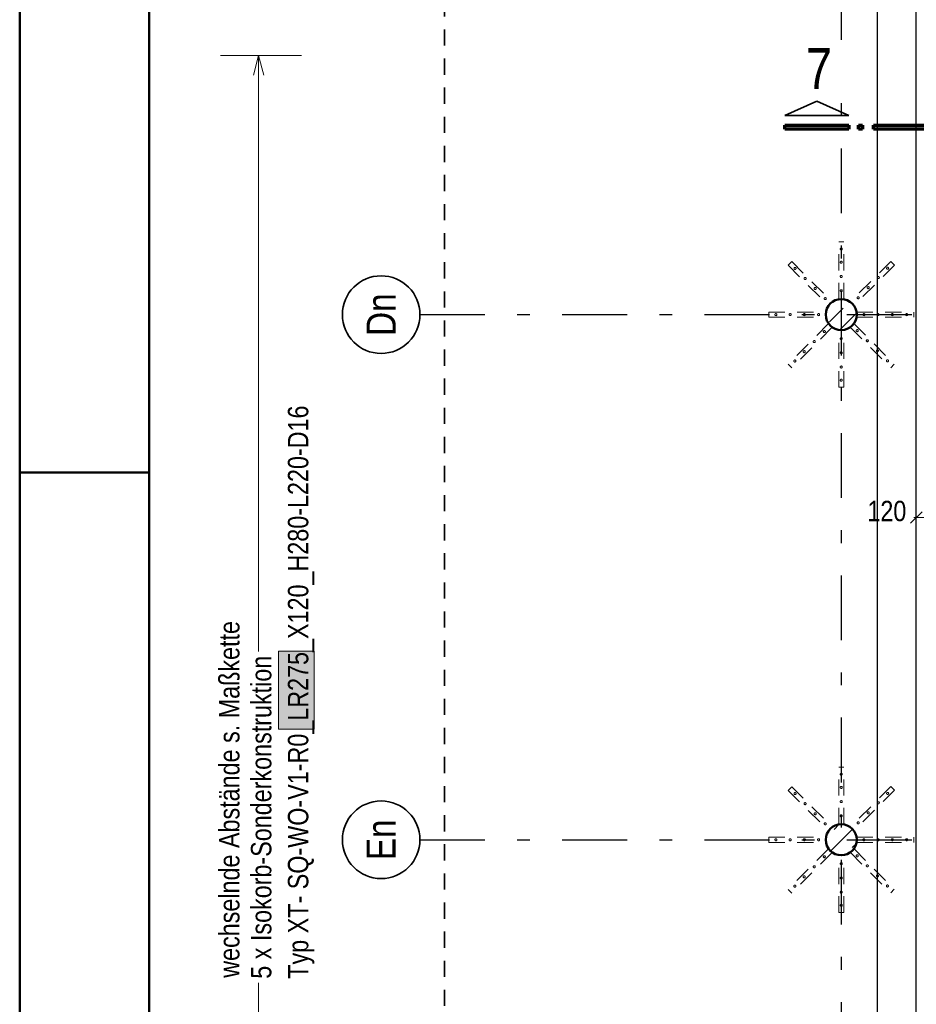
# Model space of a CAD drawing. Header units: millimetres. Extents: x -39 to 84, y 0 to 66.
# Tile 48 of 92: x 0 to 6.93, y 25.59 to 33.2. Entities that reach past the tile are written whole.
import ezdxf
from ezdxf.enums import TextEntityAlignment as Align

# ---------------------------------------------------------------- set-up
doc = ezdxf.new("R2010")
doc.units = ezdxf.units.MM
doc.linetypes.add('DASHDOTX2', pattern=[2, 1, -0.5, 0, -0.5])
doc.linetypes.add('HIDDEN', pattern=[0.375, 0.25, -0.125])
for name, color, linetype, lineweight in [('01_Neubau Raumschraffuren', 7, 'Continuous', 20), ('Achsen', 7, 'Continuous', 20), ('Schraffuren', 7, 'Continuous', 20)]:
    doc.layers.add(name, color=color, linetype=linetype, lineweight=lineweight)
doc.styles.add('Arial Narrow', font='ARIALN.TTF')
doc.dimstyles.new('Arch_Strakon_dimstyle', dxfattribs={"dimtxt": 15.75, "dimasz": 1, "dimexe": 1.25, "dimexo": 0.0625, "dimgap": 1, "dimtad": 0, "dimdec": 5, "dimzin": 12, "dimdsep": 46, "dimtxsty": 'Arial Narrow', "dimblk": 'Arrowhead_Tick', "dimsah": 1, "dimcen": 0, "dimse1": 1, "dimse2": 1, "dimclrd": 6, "dimclrt": 2, "dimazin": 0, "dimtfac": 1, "dimtdec": 4, "dimtmove": 0, "dimatfit": 3, "dimldrblk": 'NONE', "dimfxl": 1, "dimtvp": 1, "dimtolj": 1, "dimtzin": 0, "dimlwd": 13, "dimarcsym": 2})
pattern_1 = [(45, (0, 0), (-0.1414214, 0.1414214), [0.15, -0.1]), (45, (-0.07071, 0.07071), (-0.1414214, 0.1414214), [])]

# ---------------------------------------------------------------- blocks, each defined once
blk = doc.blocks.new('Arrowhead_Tick')
at = {"color": 0, "linetype": 'Continuous', "lineweight": -2}
for p, q in [((0, 20), (0, -10)), ((-1, 0), (0, 0)), ((10, 0), (0, 0))]:
    blk.add_line(p, q, dxfattribs=at)
at = {"color": 2, "linetype": 'Continuous', "lineweight": 35}
blk.add_line((4.42, 4.42), (-4.42, -4.42), dxfattribs=at)
blk = doc.blocks.new('*D221')
at = {"layer": 'Achsen', "color": 6, "linetype": 'Continuous', "lineweight": 13}
for p, q in [((6.9192, 29.3511), (6.9092, 29.3511)), ((6.9292, 29.3511), (7.0492, 29.3511)), ((7.0592, 29.3511), (7.0692, 29.3511))]:
    blk.add_line(p, q, dxfattribs=at)
at = {"layer": 'Defpoints', "color": 0}
for p in [(7.0492, 29.3511), (6.9292, 28.8003), (7.0492, 28.8003)]:
    blk.add_point(p, dxfattribs=at)
at = {"layer": 'Achsen', "color": 6, "lineweight": 13, "xscale": 0.01, "yscale": 0.01, "zscale": 0.01}
blk.add_blockref('Arrowhead_Tick', (6.9292, 29.3511), dxfattribs=at)
at = {"layer": 'Achsen', "color": 6, "lineweight": 13, "xscale": 0.01, "yscale": 0.01, "zscale": 0.01, "rotation": 180}
blk.add_blockref('Arrowhead_Tick', (7.0492, 29.3511), dxfattribs=at)
at = {"layer": 'Achsen', "color": 2, "lineweight": 35, "insert": (6.7016, 29.4011), "char_height": 0.1575, "attachment_point": 5, "style": 'Arial Narrow'}
blk.add_mtext('\\A1;120', dxfattribs=at)
blk = doc.blocks.new('_None')

msp = doc.modelspace()

# ---------------------------------------------------------------- hatches: boundary and pattern name
at = {"lineweight": 13, "true_color": 0xe9e9e9}
msp.add_hatch(color=254, dxfattribs=at).paths.add_polyline_path([(2.2762966, 28.3190409), (2.2762966, 27.7161326), (2.0002966, 27.7161326), (2.0002966, 28.3190409)])
at = {"layer": 'Schraffuren', "lineweight": 13}
h = msp.add_hatch(dxfattribs=at)
h.set_pattern_fill('bB', color=6, scale=0.01, angle=45, style=0, pattern_type=2)
h.set_pattern_definition(pattern_1)
h.paths.add_polyline_path([(6.4692844, 30.9203414), (6.4692447, 30.9234311), (6.4691253, 30.9265188), (6.4689265, 30.9296024), (6.4686484, 30.9326799), (6.4682912, 30.9357492), (6.467855, 30.9388083), (6.4673402, 30.9418551), (6.4667471, 30.9448876), (6.4660762, 30.9479039), (6.4653278, 30.9509019), (6.4645024, 30.9538797), (6.4636007, 30.9568352), (6.4626231, 30.9597665), (6.4615705, 30.9626716), (6.4604433, 30.9655487), (6.4592425, 30.9683959), (6.4579687, 30.9712111), (6.4566229, 30.9739926), (6.4552059, 30.9767386), (6.4537187, 30.9794472), (6.4521622, 30.9821165), (6.4505375, 30.9847449), (6.4488457, 30.9873306), (6.4470878, 30.9898719), (6.4452651, 30.9923671), (6.4433788, 30.9948145), (6.4414301, 30.9972126), (6.4394203, 30.9995596), (6.4373507, 31.0018542), (6.4352227, 31.0040947), (6.4330377, 31.0062797), (6.4307972, 31.0084076), (6.4285027, 31.0104772), (6.4261556, 31.012487), (6.4237576, 31.0144358), (6.4213101, 31.0163221), (6.418815, 31.0181448), (6.4162737, 31.0199026), (6.413688, 31.0215945), (6.4110596, 31.0232191), (6.4083902, 31.0247756), (6.4056816, 31.0262628), (6.4029357, 31.0276798), (6.4001542, 31.0290257), (6.3973389, 31.0302994), (6.3944918, 31.0315003), (6.3916147, 31.0326274), (6.3887095, 31.0336801), (6.3857782, 31.0346576), (6.3828227, 31.0355594), (6.379845, 31.0363847), (6.376847, 31.0371331), (6.3738307, 31.0378041), (6.3707981, 31.0383971), (6.3677513, 31.0389119), (6.3646922, 31.0393481), (6.361623, 31.0397054), (6.3585455, 31.0399835), (6.3554619, 31.0401823), (6.3523742, 31.0403016), (6.3492844, 31.0403414), (6.3461947, 31.0403016), (6.343107, 31.0401823), (6.3400234, 31.0399835), (6.3369459, 31.0397054), (6.3338766, 31.0393481), (6.3308176, 31.0389119), (6.3277707, 31.0383971), (6.3247382, 31.0378041), (6.3217219, 31.0371331), (6.3187239, 31.0363847), (6.3157462, 31.0355594), (6.3127907, 31.0346576), (6.3098593, 31.0336801), (6.3069542, 31.0326274), (6.3040771, 31.0315003), (6.30123, 31.0302994), (6.2984147, 31.0290257), (6.2956332, 31.0276798), (6.2928872, 31.0262628), (6.2901787, 31.0247756), (6.2875093, 31.0232191), (6.2848809, 31.0215945), (6.2822952, 31.0199026), (6.2797539, 31.0181448), (6.2772587, 31.0163221), (6.2748113, 31.0144358), (6.2724133, 31.012487), (6.2700662, 31.0104772), (6.2677716, 31.0084076), (6.2655311, 31.0062797), (6.2633462, 31.0040947), (6.2612182, 31.0018542), (6.2591486, 30.9995596), (6.2571388, 30.9972126), (6.2551901, 30.9948145), (6.2533037, 30.9923671), (6.251481, 30.9898719), (6.2497232, 30.9873306), (6.2480314, 30.9847449), (6.2464067, 30.9821165), (6.2448502, 30.9794472), (6.243363, 30.9767386), (6.241946, 30.9739926), (6.2406002, 30.9712111), (6.2393264, 30.9683959), (6.2381256, 30.9655487), (6.2369984, 30.9626716), (6.2359457, 30.9597665), (6.2349682, 30.9568352), (6.2340665, 30.9538797), (6.2332411, 30.9509019), (6.2324927, 30.9479039), (6.2318218, 30.9448876), (6.2312287, 30.9418551), (6.2307139, 30.9388083), (6.2302777, 30.9357492), (6.2299205, 30.9326799), (6.2296423, 30.9296024), (6.2294435, 30.9265188), (6.2293242, 30.9234311), (6.2292844, 30.9203414), (6.2293242, 30.9172516), (6.2294435, 30.9141639), (6.2296423, 30.9110803), (6.2299205, 30.9080029), (6.2302777, 30.9049336), (6.2307139, 30.9018745), (6.2312287, 30.8988277), (6.2318218, 30.8957951), (6.2324927, 30.8927789), (6.2332411, 30.8897809), (6.2340665, 30.8868031), (6.2349682, 30.8838476), (6.2359457, 30.8809163), (6.2369984, 30.8780111), (6.2381256, 30.875134), (6.2393264, 30.8722869), (6.2406002, 30.8694717), (6.241946, 30.8666901), (6.243363, 30.8639442), (6.2448502, 30.8612356), (6.2464067, 30.8585663), (6.2480314, 30.8559378), (6.2497232, 30.8533521), (6.251481, 30.8508109), (6.2533037, 30.8483157), (6.2551901, 30.8458683), (6.2571388, 30.8434702), (6.2591486, 30.8411231), (6.2612182, 30.8388286), (6.2633462, 30.8365881), (6.2655311, 30.8344031), (6.2677716, 30.8322751), (6.2700662, 30.8302056), (6.2724133, 30.8281957), (6.2748113, 30.826247), (6.2772587, 30.8243607), (6.2797539, 30.822538), (6.2822952, 30.8207801), (6.2848809, 30.8190883), (6.2875093, 30.8174636), (6.2901787, 30.8159072), (6.2928872, 30.8144199), (6.2956332, 30.8130029), (6.2984147, 30.8116571), (6.30123, 30.8103834), (6.3040771, 30.8091825), (6.3069542, 30.8080554), (6.3098593, 30.8070027), (6.3127907, 30.8060251), (6.3157462, 30.8051234), (6.3187239, 30.8042981), (6.3217219, 30.8035497), (6.3247382, 30.8028787), (6.3277707, 30.8022856), (6.3308176, 30.8017708), (6.3338766, 30.8013347), (6.3369459, 30.8009774), (6.3400234, 30.8006993), (6.343107, 30.8005005), (6.3461947, 30.8003812), (6.3492844, 30.8003414), (6.3523742, 30.8003812), (6.3554619, 30.8005005), (6.3585455, 30.8006993), (6.361623, 30.8009774), (6.3646922, 30.8013347), (6.3677513, 30.8017708), (6.3707981, 30.8022856), (6.3738307, 30.8028787), (6.376847, 30.8035497), (6.379845, 30.8042981), (6.3828227, 30.8051234), (6.3857782, 30.8060251), (6.3887095, 30.8070027), (6.3916147, 30.8080554), (6.3944918, 30.8091825), (6.3973389, 30.8103834), (6.4001542, 30.8116571), (6.4029357, 30.8130029), (6.4056816, 30.8144199), (6.4083902, 30.8159072), (6.4110596, 30.8174636), (6.413688, 30.8190883), (6.4162737, 30.8207801), (6.418815, 30.822538), (6.4213101, 30.8243607), (6.4237576, 30.826247), (6.4261556, 30.8281957), (6.4285027, 30.8302056), (6.4307972, 30.8322751), (6.4330377, 30.8344031), (6.4352227, 30.8365881), (6.4373507, 30.8388286), (6.4394203, 30.8411231), (6.4414301, 30.8434702), (6.4433788, 30.8458683), (6.4452651, 30.8483157), (6.4470878, 30.8508109), (6.4488457, 30.8533521), (6.4505375, 30.8559378), (6.4521622, 30.8585663), (6.4537187, 30.8612356), (6.4552059, 30.8639442), (6.4566229, 30.8666901), (6.4579687, 30.8694717), (6.4592425, 30.8722869), (6.4604433, 30.875134), (6.4615705, 30.8780111), (6.4626231, 30.8809163), (6.4636007, 30.8838476), (6.4645024, 30.8868031), (6.4653278, 30.8897809), (6.4660762, 30.8927789), (6.4667471, 30.8957951), (6.4673402, 30.8988277), (6.467855, 30.9018745), (6.4682912, 30.9049336), (6.4686484, 30.9080029), (6.4689265, 30.9110803), (6.4691253, 30.9141639), (6.4692447, 30.9172516)])
h = msp.add_hatch(dxfattribs=at)
h.set_pattern_fill('bB', color=6, scale=0.01, angle=45, style=0, pattern_type=2)
h.set_pattern_definition(pattern_1)
h.paths.add_polyline_path([(6.4692844, 26.8603351), (6.4692447, 26.8634249), (6.4691253, 26.8665126), (6.4689265, 26.8695962), (6.4686484, 26.8726736), (6.4682912, 26.8757429), (6.467855, 26.878802), (6.4673402, 26.8818488), (6.4667471, 26.8848814), (6.4660762, 26.8878976), (6.4653278, 26.8908956), (6.4645024, 26.8938734), (6.4636007, 26.8968289), (6.4626231, 26.8997602), (6.4615705, 26.9026654), (6.4604433, 26.9055425), (6.4592425, 26.9083896), (6.4579687, 26.9112048), (6.4566229, 26.9139864), (6.4552059, 26.9167323), (6.4537187, 26.9194409), (6.4521622, 26.9221103), (6.4505375, 26.9247387), (6.4488457, 26.9273244), (6.4470878, 26.9298656), (6.4452651, 26.9323608), (6.4433788, 26.9348083), (6.4414301, 26.9372063), (6.4394203, 26.9395534), (6.4373507, 26.9418479), (6.4352227, 26.9440884), (6.4330377, 26.9462734), (6.4307972, 26.9484014), (6.4285027, 26.9504709), (6.4261556, 26.9524808), (6.4237576, 26.9544295), (6.4213101, 26.9563158), (6.418815, 26.9581385), (6.4162737, 26.9598964), (6.413688, 26.9615882), (6.4110596, 26.9632129), (6.4083902, 26.9647693), (6.4056816, 26.9662566), (6.4029357, 26.9676736), (6.4001542, 26.9690194), (6.3973389, 26.9702931), (6.3944918, 26.971494), (6.3916147, 26.9726211), (6.3887095, 26.9736738), (6.3857782, 26.9746514), (6.3828227, 26.9755531), (6.379845, 26.9763784), (6.376847, 26.9771268), (6.3738307, 26.9777978), (6.3707981, 26.9783909), (6.3677513, 26.9789057), (6.3646922, 26.9793418), (6.361623, 26.9796991), (6.3585455, 26.9799772), (6.3554619, 26.980176), (6.3523742, 26.9802953), (6.3492844, 26.9803351), (6.3461947, 26.9802953), (6.343107, 26.980176), (6.3400234, 26.9799772), (6.3369459, 26.9796991), (6.3338766, 26.9793418), (6.3308176, 26.9789057), (6.3277707, 26.9783909), (6.3247382, 26.9777978), (6.3217219, 26.9771268), (6.3187239, 26.9763784), (6.3157462, 26.9755531), (6.3127907, 26.9746514), (6.3098593, 26.9736738), (6.3069542, 26.9726211), (6.3040771, 26.971494), (6.30123, 26.9702931), (6.2984147, 26.9690194), (6.2956332, 26.9676736), (6.2928872, 26.9662566), (6.2901787, 26.9647693), (6.2875093, 26.9632129), (6.2848809, 26.9615882), (6.2822952, 26.9598964), (6.2797539, 26.9581385), (6.2772587, 26.9563158), (6.2748113, 26.9544295), (6.2724133, 26.9524808), (6.2700662, 26.9504709), (6.2677716, 26.9484014), (6.2655311, 26.9462734), (6.2633462, 26.9440884), (6.2612182, 26.9418479), (6.2591486, 26.9395534), (6.2571388, 26.9372063), (6.2551901, 26.9348083), (6.2533037, 26.9323608), (6.251481, 26.9298656), (6.2497232, 26.9273244), (6.2480314, 26.9247387), (6.2464067, 26.9221103), (6.2448502, 26.9194409), (6.243363, 26.9167323), (6.241946, 26.9139864), (6.2406002, 26.9112048), (6.2393264, 26.9083896), (6.2381256, 26.9055425), (6.2369984, 26.9026654), (6.2359457, 26.8997602), (6.2349682, 26.8968289), (6.2340665, 26.8938734), (6.2332411, 26.8908956), (6.2324927, 26.8878976), (6.2318218, 26.8848814), (6.2312287, 26.8818488), (6.2307139, 26.878802), (6.2302777, 26.8757429), (6.2299205, 26.8726736), (6.2296423, 26.8695962), (6.2294435, 26.8665126), (6.2293242, 26.8634249), (6.2292844, 26.8603351), (6.2293242, 26.8572454), (6.2294435, 26.8541577), (6.2296423, 26.8510741), (6.2299205, 26.8479966), (6.2302777, 26.8449273), (6.2307139, 26.8418682), (6.2312287, 26.8388214), (6.2318218, 26.8357889), (6.2324927, 26.8327726), (6.2332411, 26.8297746), (6.2340665, 26.8267968), (6.2349682, 26.8238413), (6.2359457, 26.82091), (6.2369984, 26.8180049), (6.2381256, 26.8151278), (6.2393264, 26.8122806), (6.2406002, 26.8094654), (6.241946, 26.8066839), (6.243363, 26.8039379), (6.2448502, 26.8012293), (6.2464067, 26.79856), (6.2480314, 26.7959316), (6.2497232, 26.7933459), (6.251481, 26.7908046), (6.2533037, 26.7883094), (6.2551901, 26.785862), (6.2571388, 26.7834639), (6.2591486, 26.7811169), (6.2612182, 26.7788223), (6.2633462, 26.7765818), (6.2655311, 26.7743969), (6.2677716, 26.7722689), (6.2700662, 26.7701993), (6.2724133, 26.7681895), (6.2748113, 26.7662407), (6.2772587, 26.7643544), (6.2797539, 26.7625317), (6.2822952, 26.7607739), (6.2848809, 26.759082), (6.2875093, 26.7574574), (6.2901787, 26.7559009), (6.2928872, 26.7544137), (6.2956332, 26.7529967), (6.2984147, 26.7516508), (6.30123, 26.7503771), (6.3040771, 26.7491762), (6.3069542, 26.7480491), (6.3098593, 26.7469964), (6.3127907, 26.7460189), (6.3157462, 26.7451171), (6.3187239, 26.7442918), (6.3217219, 26.7435434), (6.3247382, 26.7428724), (6.3277707, 26.7422794), (6.3308176, 26.7417646), (6.3338766, 26.7413284), (6.3369459, 26.7409711), (6.3400234, 26.740693), (6.343107, 26.7404942), (6.3461947, 26.7403749), (6.3492844, 26.7403351), (6.3523742, 26.7403749), (6.3554619, 26.7404942), (6.3585455, 26.740693), (6.361623, 26.7409711), (6.3646922, 26.7413284), (6.3677513, 26.7417646), (6.3707981, 26.7422794), (6.3738307, 26.7428724), (6.376847, 26.7435434), (6.379845, 26.7442918), (6.3828227, 26.7451171), (6.3857782, 26.7460189), (6.3887095, 26.7469964), (6.3916147, 26.7480491), (6.3944918, 26.7491762), (6.3973389, 26.7503771), (6.4001542, 26.7516508), (6.4029357, 26.7529967), (6.4056816, 26.7544137), (6.4083902, 26.7559009), (6.4110596, 26.7574574), (6.413688, 26.759082), (6.4162737, 26.7607739), (6.418815, 26.7625317), (6.4213101, 26.7643544), (6.4237576, 26.7662407), (6.4261556, 26.7681895), (6.4285027, 26.7701993), (6.4307972, 26.7722689), (6.4330377, 26.7743969), (6.4352227, 26.7765818), (6.4373507, 26.7788223), (6.4394203, 26.7811169), (6.4414301, 26.7834639), (6.4433788, 26.785862), (6.4452651, 26.7883094), (6.4470878, 26.7908046), (6.4488457, 26.7933459), (6.4505375, 26.7959316), (6.4521622, 26.79856), (6.4537187, 26.8012293), (6.4552059, 26.8039379), (6.4566229, 26.8066839), (6.4579687, 26.8094654), (6.4592425, 26.8122806), (6.4604433, 26.8151278), (6.4615705, 26.8180049), (6.4626231, 26.82091), (6.4636007, 26.8238413), (6.4645024, 26.8267968), (6.4653278, 26.8297746), (6.4660762, 26.8327726), (6.4667471, 26.8357889), (6.4673402, 26.8388214), (6.467855, 26.8418682), (6.4682912, 26.8449273), (6.4686484, 26.8479966), (6.4689265, 26.8510741), (6.4691253, 26.8541577), (6.4692447, 26.8572454)])

# ---------------------------------------------------------------- linework, layer by layer
at = {"color": 4, "linetype": 'Continuous', "lineweight": 50}
for p, q in [((0, 42.05), (0, 0)), ((1, 41.8), (1, 0.25))]:
    msp.add_line(p, q, dxfattribs=at)
at = {"color": 2, "linetype": 'HIDDEN', "lineweight": 35, "ltscale": 0.5}
msp.add_line((3.2822484, 18.1503477), (3.2822484, 35.8103477), dxfattribs=at)
at = {"color": 3, "linetype": 'Continuous', "lineweight": 25}
for p, q in [((6.9292209, 25.1503715), (6.9292209, 35.5603477)), ((6.6292209, 25.1503715), (6.6292209, 35.2603477))]:
    msp.add_line(p, q, dxfattribs=at)
at = {"color": 5, "linetype": 'Continuous', "lineweight": 18}
msp.add_line((1.551043, 32.9229653), (2.1774449, 32.9229653), dxfattribs=at)
at = {"color": 6, "linetype": 'Continuous', "lineweight": 13}
for p, q in [((1.805628, 32.7729653), (1.8458204, 32.9229653)), ((1.8458204, 30.7121349), (1.8458204, 32.9229653)), ((1.8458204, 32.9229653), (1.8860127, 32.7729653)), ((1.8458204, 30.7121349), (1.8458204, 24.8303475)), ((2.0002966, 27.7161326), (2.0002966, 28.3190409)), ((2.0002966, 28.3190409), (2.2762966, 28.3190409)), ((2.2762966, 28.3190409), (2.2762966, 27.7161326)), ((2.2762966, 27.7161326), (2.0002966, 27.7161326))]:
    msp.add_line(p, q, dxfattribs=at)
at = {"color": 4, "linetype": 'Continuous', "lineweight": 50, "ltscale": 0.2}
msp.add_line((0, 29.7), (1, 29.7), dxfattribs=at)
at = {"color": 4, "linetype": 'Continuous', "lineweight": 50}
for centre in [(6.3492844, 30.9203414), (6.3492844, 26.8603351)]:
    msp.add_circle(centre, 0.12, dxfattribs=at)
at = {"layer": '01_Neubau Raumschraffuren', "color": 6, "linetype": 'HIDDEN', "lineweight": 13, "ltscale": 0.5}
for p, q in [((6.3292844, 31.2623414), (6.3292844, 31.4823414)), ((6.3292844, 31.4823414), (6.3692844, 31.4823414)), ((6.3692844, 31.2623414), (6.3692844, 31.4823414)), ((5.9674468, 31.3304633), (5.9391625, 31.302179)), ((5.9391625, 31.302179), (6.094726, 31.1466156)), ((5.9674468, 31.3304633), (6.1230103, 31.1748998)), ((6.7325363, 31.3318775), (6.5769728, 31.176314)), ((6.7608206, 31.3035933), (6.6052571, 31.1480298)), ((6.7325363, 31.3318775), (6.7608206, 31.3035933)), ((6.3292844, 31.0423414), (6.3292844, 31.2623414)), ((6.3692844, 31.0423414), (6.3692844, 31.2623414)), ((6.094726, 31.1466156), (6.2502895, 30.9910521)), ((6.1230103, 31.1748998), (6.2785738, 31.0193363)), ((6.5769728, 31.176314), (6.4214093, 31.0207506)), ((6.6052571, 31.1480298), (6.4496936, 30.9924663)), ((6.2785738, 31.0193363), (6.2502895, 30.9910521)), ((6.3292844, 31.0423414), (6.3692844, 31.0423414)), ((6.4214093, 31.0207506), (6.4496936, 30.9924663)), ((5.7892844, 30.9003414), (5.7892844, 30.9403414)), ((5.7892844, 30.9403414), (6.0092844, 30.9403414)), ((6.0092844, 30.9403414), (6.2292844, 30.9403414)), ((6.2292844, 30.9003414), (6.2292844, 30.9403414)), ((6.4692844, 30.9003414), (6.4692844, 30.9403414)), ((6.4692844, 30.9403414), (6.6892844, 30.9403414)), ((6.6892844, 30.9403414), (6.9092844, 30.9403414)), ((6.9092844, 30.9003414), (6.9092844, 30.9403414)), ((5.7892844, 30.9003414), (6.0092844, 30.9003414)), ((6.0092844, 30.9003414), (6.2292844, 30.9003414)), ((6.2488753, 30.8482165), (6.0933118, 30.692653)), ((6.2488753, 30.8482165), (6.2771595, 30.8199322)), ((6.4482794, 30.8496307), (6.4199951, 30.8213464)), ((6.4482794, 30.8496307), (6.6038429, 30.6940672)), ((6.4692844, 30.9003414), (6.6892844, 30.9003414)), ((6.6892844, 30.9003414), (6.9092844, 30.9003414)), ((6.2771595, 30.8199322), (6.1215961, 30.6643687)), ((6.3292844, 30.5783414), (6.3292844, 30.7983414)), ((6.3292844, 30.7983414), (6.3692844, 30.7983414)), ((6.3692844, 30.5783414), (6.3692844, 30.7983414)), ((6.4199951, 30.8213464), (6.5755586, 30.6657829)), ((6.0933118, 30.692653), (5.9377483, 30.5370895)), ((6.6038429, 30.6940672), (6.7594064, 30.5385037)), ((6.1215961, 30.6643687), (5.9660326, 30.5088052)), ((6.5755586, 30.6657829), (6.7311221, 30.5102195)), ((5.9377483, 30.5370895), (5.9660326, 30.5088052)), ((6.3292844, 30.3583414), (6.3292844, 30.5783414)), ((6.3692844, 30.3583414), (6.3692844, 30.5783414)), ((6.7594064, 30.5385037), (6.7311221, 30.5102195)), ((6.3292844, 30.3583414), (6.3692844, 30.3583414)), ((6.3292844, 27.2023351), (6.3292844, 27.4223351)), ((6.3292844, 27.4223351), (6.3692844, 27.4223351)), ((6.3692844, 27.2023351), (6.3692844, 27.4223351)), ((5.9674468, 27.270457), (5.9391625, 27.2421728)), ((5.9674468, 27.270457), (6.1230103, 27.1148936)), ((6.7325363, 27.2718713), (6.5769728, 27.1163078)), ((6.7325363, 27.2718713), (6.7608206, 27.243587)), ((5.9391625, 27.2421728), (6.094726, 27.0866093)), ((6.3292844, 26.9823351), (6.3292844, 27.2023351)), ((6.3692844, 26.9823351), (6.3692844, 27.2023351)), ((6.7608206, 27.243587), (6.6052571, 27.0880235)), ((6.1230103, 27.1148936), (6.2785738, 26.9593301)), ((6.5769728, 27.1163078), (6.4214093, 26.9607443)), ((6.094726, 27.0866093), (6.2502895, 26.9310458)), ((6.6052571, 27.0880235), (6.4496936, 26.93246)), ((6.2785738, 26.9593301), (6.2502895, 26.9310458)), ((6.3292844, 26.9823351), (6.3692844, 26.9823351)), ((6.4214093, 26.9607443), (6.4496936, 26.93246)), ((5.7892844, 26.8403351), (5.7892844, 26.8803351)), ((5.7892844, 26.8803351), (6.0092844, 26.8803351)), ((6.0092844, 26.8803351), (6.2292844, 26.8803351)), ((6.2292844, 26.8403351), (6.2292844, 26.8803351)), ((6.4692844, 26.8403351), (6.4692844, 26.8803351)), ((6.4692844, 26.8803351), (6.6892844, 26.8803351)), ((6.6892844, 26.8803351), (6.9092844, 26.8803351)), ((6.9092844, 26.8403351), (6.9092844, 26.8803351)), ((5.7892844, 26.8403351), (6.0092844, 26.8403351)), ((6.0092844, 26.8403351), (6.2292844, 26.8403351)), ((6.4692844, 26.8403351), (6.6892844, 26.8403351)), ((6.6892844, 26.8403351), (6.9092844, 26.8403351)), ((6.2488753, 26.7882102), (6.0933118, 26.6326467)), ((6.2771595, 26.759926), (6.1215961, 26.6043625)), ((6.2488753, 26.7882102), (6.2771595, 26.759926)), ((6.3292844, 26.5183351), (6.3292844, 26.7383351)), ((6.3292844, 26.7383351), (6.3692844, 26.7383351)), ((6.3692844, 26.5183351), (6.3692844, 26.7383351)), ((6.4482794, 26.7896244), (6.4199951, 26.7613402)), ((6.4199951, 26.7613402), (6.5755586, 26.6057767)), ((6.4482794, 26.7896244), (6.6038429, 26.6340609)), ((6.0933118, 26.6326467), (5.9377483, 26.4770832)), ((6.1215961, 26.6043625), (5.9660326, 26.448799)), ((6.5755586, 26.6057767), (6.7311221, 26.4502132)), ((6.6038429, 26.6340609), (6.7594064, 26.4784975)), ((6.3292844, 26.2983351), (6.3292844, 26.5183351)), ((6.3692844, 26.2983351), (6.3692844, 26.5183351)), ((5.9377483, 26.4770832), (5.9660326, 26.448799)), ((6.7594064, 26.4784975), (6.7311221, 26.4502132)), ((6.3292844, 26.2983351), (6.3692844, 26.2983351))]:
    msp.add_line(p, q, dxfattribs=at)
for centre in [(6.3492844, 31.4273414), (6.3492844, 31.3253414), (6.7077876, 31.2788445), (5.9921955, 31.2774303), (6.3492844, 31.2153414), (6.6356627, 31.2067196), (6.0699773, 31.1996486), (6.5578809, 31.1289379), (6.147759, 31.1218668), (6.3492844, 31.1053414), (6.4800992, 31.0511561), (6.2255407, 31.0440851), (5.8442844, 30.9203414), (5.9542844, 30.9203414), (6.0642844, 30.9203414), (6.1742844, 30.9203414), (6.5242844, 30.9203414), (6.6342844, 30.9203414), (6.7442844, 30.9203414), (6.8542844, 30.9203414), (6.2184697, 30.7895266), (6.4730281, 30.7965977), (6.1406879, 30.7117449), (6.3492844, 30.7353414), (6.5508099, 30.718816), (6.0629062, 30.6339631), (6.3492844, 30.6253414), (6.6285916, 30.6410342), (5.9907813, 30.5618382), (6.7063734, 30.5632525), (6.3492844, 30.5153414), (6.3492844, 30.4133414), (6.3492844, 27.3673351), (6.3492844, 27.2653351), (5.9921955, 27.217424), (6.7077876, 27.2188383), (6.0699773, 27.1396423), (6.3492844, 27.1553351), (6.6356627, 27.1467134), (6.147759, 27.0618605), (6.3492844, 27.0453351), (6.5578809, 27.0689316), (6.2255407, 26.9840788), (6.4800992, 26.9911499), (5.8442844, 26.8603351), (5.9542844, 26.8603351), (6.0642844, 26.8603351), (6.1742844, 26.8603351), (6.5242844, 26.8603351), (6.6342844, 26.8603351), (6.7442844, 26.8603351), (6.8542844, 26.8603351), (6.2184697, 26.7295204), (6.4730281, 26.7365914), (6.1406879, 26.6517386), (6.3492844, 26.6753351), (6.5508099, 26.6588097), (6.0629062, 26.5739569), (6.3492844, 26.5653351), (6.6285916, 26.5810279), (5.9907813, 26.501832), (6.7063734, 26.5032462), (6.3492844, 26.4553351), (6.3492844, 26.3533351)]:
    msp.add_circle(centre, 0.008, dxfattribs=at)
at = {"layer": 'Achsen', "color": 3, "linetype": 'DASHDOTX2', "lineweight": 25, "ltscale": 0.5}
for p, q in [((6.3488704, 37.7044498), (6.3488704, 17.5455429)), ((3.0934407, 30.9203775), (13.8366349, 30.9203775)), ((3.0934407, 26.8603775), (13.8366349, 26.8603775))]:
    msp.add_line(p, q, dxfattribs=at)
at = {"layer": 'Achsen', "color": 2, "linetype": 'Continuous', "lineweight": 35}
for p, q in [((6.1598071, 32.5716327), (5.9123153, 32.4591335)), ((6.4073104, 32.4591335), (6.1598071, 32.5716327)), ((5.9123153, 32.4591335), (6.4073104, 32.4591335))]:
    msp.add_line(p, q, dxfattribs=at)
at = {"layer": 'Achsen', "color": 1, "linetype": 'Continuous', "lineweight": 70}
for p, q in [((5.9123153, 32.3841327), (6.4073104, 32.3841327)), ((5.9123153, 32.3541282), (5.9123153, 32.3841327)), ((6.4073104, 32.3541282), (5.9123153, 32.3541282)), ((6.4073104, 32.3841327), (6.4073104, 32.3541282)), ((6.4823093, 32.3841327), (6.5123157, 32.3841327)), ((6.4823093, 32.3541282), (6.4823093, 32.3841327)), ((6.5123157, 32.3541282), (6.4823093, 32.3541282)), ((6.5123157, 32.3841327), (6.5123157, 32.3541282)), ((6.5972908, 32.3541282), (6.5972908, 32.3841327)), ((6.5972908, 32.3841327), (7.0922859, 32.3841327)), ((7.0922859, 32.3541282), (6.5972908, 32.3541282))]:
    msp.add_line(p, q, dxfattribs=at)
at = {"layer": 'Achsen', "color": 2, "linetype": 'Continuous', "lineweight": 35}
for centre in [(2.7934407, 30.9203775), (2.7934407, 26.8603775)]:
    msp.add_circle(centre, 0.3, dxfattribs=at)

# ---------------------------------------------------------------- texts
at = {"color": 2, "lineweight": 35, "style": 'Arial Narrow'}
msp.add_text('Typ XT- SQ-WO-V1-R0_LR275_X120_H280-L220-D16', height=0.1575, rotation=90, dxfattribs=at).set_placement((2.2304768, 25.7860706))
at = {"color": 2, "lineweight": 35, "insert": (1.7003517, 25.7935102), "char_height": 0.1575, "attachment_point": 7, "rotation": 90, "line_spacing_factor": 0.9, "style": 'Arial Narrow', "bg_fill": 3, "box_fill_scale": 1.2, "bg_fill_color": 256, "bg_fill_true_color": 13158600, "bg_fill_transparency": 0}
msp.add_mtext('wechselnde Abstände s. Maßkette', dxfattribs=at)
at = {"layer": 'Achsen', "color": 4, "lineweight": 50, "style": 'Arial Narrow'}
for s, p in [('Dn', (2.7934407, 30.9202958)), ('En', (2.7934407, 26.8602958))]:
    msp.add_text(s, height=0.225, rotation=90, dxfattribs=at).set_placement(p, align=Align.MIDDLE_CENTER)
at = {"layer": 'Achsen', "color": 1, "lineweight": 70, "insert": (6.0767858, 32.6660225), "char_height": 0.315, "attachment_point": 7, "line_spacing_factor": 0.9, "style": 'Arial Narrow', "bg_fill": 3, "box_fill_scale": 1.2, "bg_fill_color": 256, "bg_fill_true_color": 13158600, "bg_fill_transparency": 0}
msp.add_mtext('7', dxfattribs=at)

# ---------------------------------------------------------------- dimensions: what is measured, and where the dimension line sits
at = {"layer": 'Achsen', "lineweight": 35}
dim = msp.add_linear_dim(base=(7.049221, 29.3510632), p1=(6.929221, 28.8003475), p2=(7.049221, 28.8003475), text='120', dimstyle='Arch_Strakon_dimstyle', override={"dimscale": 0.01, "dimtxt": 15.75, "dimasz": 1, "dimgap": 5, "dimtad": 1, "dimjust": 0, "dimtih": 0, "dimtoh": 0, "dimdec": 5, "dimdsep": 46, "dimtxsty": 'Arial Narrow', "dimclrd": 6, "dimclrt": 2, "dimtix": 0, "dimtofl": 255, "dimtmove": 2, "dimatfit": 2, "dimfxl": 0, "dimfxlon": 0, "dimtvp": 31.746032, "dimlwd": 13}, dxfattribs=at)
dim.commit()
dim.dimension.update_dxf_attribs({"geometry": '*D221', "text_midpoint": (6.7016335, 29.4010632), "dimtype": 160})

# ---------------------------------------------------------------- next in the draw order: texts
at = {"color": 2, "lineweight": 35, "insert": (1.9469768, 25.7860706), "char_height": 0.1575, "attachment_point": 7, "rotation": 90, "line_spacing_factor": 0.9, "style": 'Arial Narrow', "bg_fill": 3, "box_fill_scale": 1.2, "bg_fill_color": 256, "bg_fill_true_color": 13158600, "bg_fill_transparency": 0}
msp.add_mtext('5 x Isokorb-Sonderkonstruktion', dxfattribs=at)

doc.saveas('drawing.dxf')
